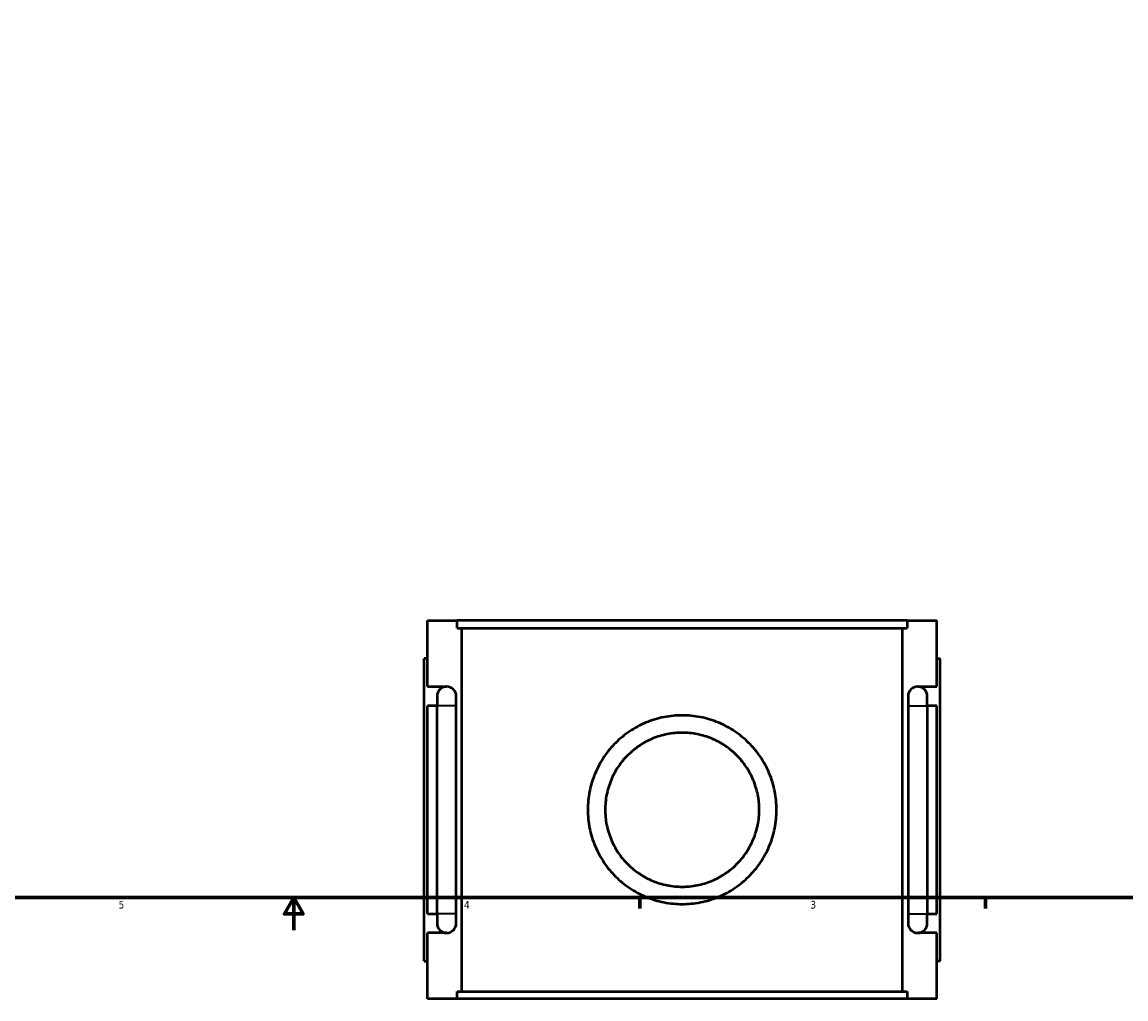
# Model space of a CAD drawing. Header units: inches. Extents: x 0.1 to 54.3, y -0.2 to 49.3.
# Tile 3 of 8: x 13.7 to 27.2, y -0.2 to 11.8. Entities that reach past the tile are written whole.
import ezdxf

# ---------------------------------------------------------------- set-up
doc = ezdxf.new("R2010")
doc.units = ezdxf.units.IN
doc.header["$MEASUREMENT"] = 0
for name, color, linetype, lineweight in [('Border (ANSI)', 7, 'Continuous', 70), ('Visible (ANSI)', 7, 'Continuous', 50), ('Visible Narrow (ANSI)', 7, 'Continuous', 35)]:
    doc.layers.add(name, color=color, linetype=linetype, lineweight=lineweight)
doc.styles.add('Note Text (ANSI)', font='tahoma.ttf')

# ---------------------------------------------------------------- blocks, each defined once
blk = doc.blocks.new('Borders Default Border')
at = {"layer": 'Border (ANSI)'}
for p, q in [((21.25, 1), (21.25, 0.866)), ((25.5, 1), (25.5, 0.866))]:
    blk.add_line(p, q, dxfattribs=at)
at = {"layer": 'Border (ANSI)', "flags": 128}
for points in [[(0.5, 1), (0.5, 21), (33.5, 21), (33.5, 1), (0.5, 1)], [(17, 0.6), (17, 1), (16.885, 0.8), (17.115, 0.8), (17, 1)]]:
    blk.add_lwpolyline(points, dxfattribs=at)
at = {"layer": 'Border (ANSI)', "color": 5, "true_color": 0x0000ff, "char_height": 0.0945, "attachment_point": 7, "style": 'Note Text (ANSI)'}
for s, insert in [('5', (14.847, 0.864)), ('4', (19.092, 0.866)), ('3', (23.346, 0.864))]:
    blk.add_mtext(s, dxfattribs=dict(at, insert=insert))

msp = doc.modelspace()

# ---------------------------------------------------------------- linework, layer by layer
at = {"layer": 'Visible (ANSI)'}
for p, q in [((18.642, 4.405), (19.007, 4.405)), ((18.642, 3.593), (18.642, 4.405)), ((19.007, 4.312), (19.007, 4.405)), ((24.537, 4.405), (19.007, 4.405)), ((24.537, 4.405), (24.902, 4.405)), ((24.537, 4.405), (24.537, 4.312)), ((24.902, 3.593), (24.902, 4.405)), ((19.007, 4.312), (24.537, 4.312)), ((19.064, -0.152), (19.064, 4.312)), ((24.481, -0.152), (24.481, 4.312)), ((18.642, 3.94), (18.603, 3.94)), ((18.603, 0.22), (18.603, 3.94)), ((24.902, 3.94), (24.942, 3.94)), ((24.942, 0.22), (24.942, 3.94)), ((18.642, 3.593), (18.878, 3.593)), ((24.666, 3.593), (24.902, 3.593)), ((18.76, 3.475), (18.76, 3.357)), ((18.997, 3.357), (18.997, 3.475)), ((24.548, 3.475), (24.548, 3.357)), ((24.784, 3.357), (24.784, 3.475)), ((18.642, 0.803), (18.642, 3.357)), ((18.76, 3.357), (18.642, 3.357)), ((18.76, 0.803), (18.76, 3.357)), ((18.997, 0.803), (18.997, 3.357)), ((24.548, 3.357), (24.548, 0.803)), ((24.902, 3.357), (24.784, 3.357)), ((24.784, 3.357), (24.784, 0.803)), ((24.902, 0.803), (24.902, 3.357)), ((18.642, 0.803), (18.76, 0.803)), ((18.76, 0.803), (18.76, 0.685)), ((18.997, 0.685), (18.997, 0.803)), ((24.548, 0.803), (24.548, 0.685)), ((24.784, 0.803), (24.902, 0.803)), ((24.784, 0.685), (24.784, 0.803)), ((18.642, -0.245), (18.642, 0.567)), ((18.878, 0.567), (18.642, 0.567)), ((24.902, 0.567), (24.666, 0.567)), ((24.902, -0.245), (24.902, 0.567)), ((18.603, 0.22), (18.642, 0.22)), ((24.942, 0.22), (24.902, 0.22)), ((19.007, -0.245), (18.642, -0.245)), ((19.007, -0.152), (24.537, -0.152)), ((19.007, -0.245), (19.007, -0.152)), ((24.537, -0.245), (19.007, -0.245)), ((24.537, -0.152), (24.537, -0.245)), ((24.902, -0.245), (24.537, -0.245))]:
    msp.add_line(p, q, dxfattribs=at)
for centre, start, end in [((18.878, 3.475), 90, 180), ((18.878, 3.475), 0, 90), ((24.666, 3.475), 90, 180), ((24.666, 3.475), 0, 90), ((18.878, 0.685), 180, 270), ((18.878, 0.685), 270, 0), ((24.666, 0.685), 180, 270), ((24.666, 0.685), 270, 0)]:
    msp.add_arc(centre, 0.118, start, end, dxfattribs=at)
for points, knots in [([(22.932, 2.08), (22.932, 2.006), (22.924, 1.93), (22.895, 1.78), (22.872, 1.705), (22.813, 1.563), (22.776, 1.495), (22.691, 1.369), (22.643, 1.311), (22.541, 1.21), (22.484, 1.162), (22.358, 1.077), (22.29, 1.04), (22.147, 0.98), (22.073, 0.958), (21.922, 0.928), (21.846, 0.921), (21.698, 0.921), (21.623, 0.928), (21.472, 0.958), (21.397, 0.98), (21.255, 1.04), (21.187, 1.077), (21.061, 1.162), (21.003, 1.21), (20.901, 1.311), (20.853, 1.369), (20.769, 1.495), (20.732, 1.563), (20.672, 1.705), (20.65, 1.78), (20.62, 1.93), (20.613, 2.006), (20.613, 2.154), (20.62, 2.23), (20.65, 2.381), (20.672, 2.455), (20.732, 2.598), (20.769, 2.666), (20.853, 2.792), (20.901, 2.849), (21.003, 2.951), (21.061, 2.999), (21.187, 3.084), (21.255, 3.121), (21.397, 3.18), (21.472, 3.203), (21.623, 3.233), (21.698, 3.24), (21.846, 3.24), (21.922, 3.233), (22.073, 3.203), (22.147, 3.18), (22.29, 3.121), (22.358, 3.084), (22.484, 2.999), (22.541, 2.951), (22.643, 2.849), (22.691, 2.792), (22.776, 2.666), (22.813, 2.598), (22.872, 2.455), (22.895, 2.381), (22.924, 2.23), (22.932, 2.154), (22.932, 2.08)], [0, 0, 0, 0, 0.562632, 0.562632, 1.125264, 1.125264, 1.687895, 1.687895, 2.250527, 2.250527, 2.812461, 2.812461, 3.374395, 3.374395, 3.936329, 3.936329, 4.498263, 4.498263, 5.060197, 5.060197, 5.622131, 5.622131, 6.184065, 6.184065, 6.745998, 6.745998, 7.30863, 7.30863, 7.871262, 7.871262, 8.433894, 8.433894, 8.996525, 8.996525, 9.559157, 9.559157, 10.121789, 10.121789, 10.684421, 10.684421, 11.247052, 11.247052, 11.808986, 11.808986, 12.37092, 12.37092, 12.932854, 12.932854, 13.494788, 13.494788, 14.056722, 14.056722, 14.618656, 14.618656, 15.18059, 15.18059, 15.742524, 15.742524, 16.305156, 16.305156, 16.867787, 16.867787, 17.430419, 17.430419, 17.993051, 17.993051, 17.993051, 17.993051]), ([(22.719, 2.08), (22.719, 2.02), (22.713, 1.958), (22.689, 1.835), (22.67, 1.774), (22.622, 1.658), (22.591, 1.602), (22.522, 1.5), (22.483, 1.453), (22.4, 1.369), (22.353, 1.33), (22.25, 1.261), (22.195, 1.231), (22.078, 1.182), (22.017, 1.164), (21.894, 1.14), (21.832, 1.134), (21.712, 1.134), (21.65, 1.14), (21.527, 1.164), (21.466, 1.182), (21.35, 1.231), (21.294, 1.261), (21.192, 1.33), (21.145, 1.369), (21.061, 1.453), (21.022, 1.5), (20.953, 1.602), (20.923, 1.658), (20.874, 1.774), (20.856, 1.835), (20.832, 1.958), (20.826, 2.02), (20.826, 2.141), (20.832, 2.203), (20.856, 2.326), (20.874, 2.386), (20.923, 2.503), (20.953, 2.558), (21.022, 2.661), (21.061, 2.708), (21.145, 2.791), (21.192, 2.83), (21.294, 2.9), (21.35, 2.93), (21.466, 2.978), (21.527, 2.997), (21.65, 3.021), (21.712, 3.027), (21.832, 3.027), (21.894, 3.021), (22.017, 2.997), (22.078, 2.978), (22.195, 2.93), (22.25, 2.9), (22.353, 2.83), (22.4, 2.791), (22.483, 2.708), (22.522, 2.661), (22.591, 2.558), (22.622, 2.503), (22.67, 2.386), (22.689, 2.326), (22.713, 2.203), (22.719, 2.141), (22.719, 2.08)], [0, 0, 0, 0, 0.459371, 0.459371, 0.918742, 0.918742, 1.378113, 1.378113, 1.837484, 1.837484, 2.296272, 2.296272, 2.75506, 2.75506, 3.213848, 3.213848, 3.672636, 3.672636, 4.131424, 4.131424, 4.590212, 4.590212, 5.049, 5.049, 5.507788, 5.507788, 5.967159, 5.967159, 6.42653, 6.42653, 6.885901, 6.885901, 7.345273, 7.345273, 7.804644, 7.804644, 8.264015, 8.264015, 8.723386, 8.723386, 9.182757, 9.182757, 9.641545, 9.641545, 10.100333, 10.100333, 10.559121, 10.559121, 11.017909, 11.017909, 11.476697, 11.476697, 11.935485, 11.935485, 12.394273, 12.394273, 12.853061, 12.853061, 13.312432, 13.312432, 13.771803, 13.771803, 14.231174, 14.231174, 14.690545, 14.690545, 14.690545, 14.690545])]:
    msp.add_open_spline(points, degree=3, knots=knots, dxfattribs=at)
at = {"layer": 'Visible Narrow (ANSI)'}
for p, q in [((18.995, 3.357), (18.762, 3.357)), ((24.549, 3.357), (24.783, 3.357)), ((18.995, 0.803), (18.762, 0.803)), ((24.549, 0.803), (24.783, 0.803))]:
    msp.add_line(p, q, dxfattribs=at)

# ---------------------------------------------------------------- block references
msp.add_blockref('Borders Default Border', (0, 0))

doc.saveas('drawing.dxf')
